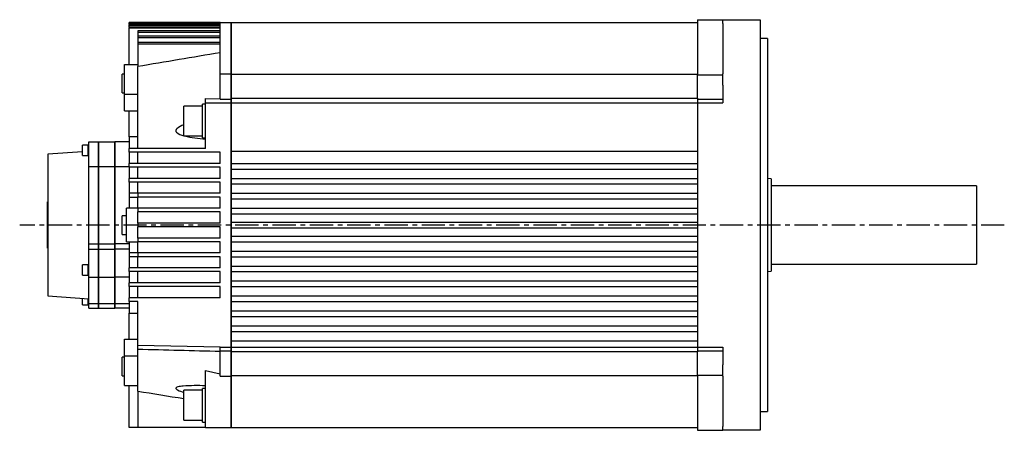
# Model space of a CAD drawing. Extents: x -717 to 1086, y -491 to 487.
# Tile 3 of 4: x -397 to 131, y 267 to 487. Entities that reach past the tile are written whole.
import ezdxf

# ---------------------------------------------------------------- set-up
doc = ezdxf.new("R2010")
doc.units = 0
doc.linetypes.add('CENTER', pattern=[2, 1.25, -0.25, 0.25, -0.25])
doc.layers.add('CENTER', color=6, linetype='CENTER')
doc.layers.add('OUTLINE', color=7, linetype='CONTINUOUS')

msp = doc.modelspace()

# ---------------------------------------------------------------- linework, layer by layer
at = {"layer": 'CENTER', "ltscale": 10}
msp.add_line((131, 376.97), (-397.1, 376.97), dxfattribs=at)
at = {"layer": 'OUTLINE'}
for p, q in [((-33.5, 486.97), (-20, 486.97)), ((-33.5, 486.97), (-33.5, 480.36)), ((-20, 484.97), (-20, 486.97)), ((-20, 486.97), (0, 486.97)), ((0, 486.97), (0, 484.97)), ((-289.5, 485.47), (-338.3, 485.47)), ((-338.3, 485.47), (-338.3, 485.47)), ((-289.5, 485.47), (-338.3, 485.47)), ((-338.3, 485.25), (-338.3, 485.47)), ((-338.3, 485.47), (-289.5, 485.47)), ((-338.3, 485.25), (-338.3, 485.1)), ((-289.5, 485.25), (-338.3, 485.25)), ((-338.3, 484.43), (-338.3, 485.1)), ((-338.3, 485.1), (-289.5, 485.1)), ((-338.3, 484.43), (-338.3, 484.13)), ((-289.5, 484.43), (-338.3, 484.43)), ((-338.3, 483.01), (-338.3, 484.13)), ((-338.3, 484.13), (-289.5, 484.13)), ((-338.3, 483.01), (-338.3, 482.55)), ((-289.5, 483.01), (-338.3, 483.01)), ((-338.3, 462.99), (-338.3, 482.55)), ((-338.3, 482.55), (-289.5, 482.55)), ((-333.8, 480.95), (-333.8, 480.33)), ((-289.5, 480.95), (-333.8, 480.95)), ((-289.5, 458.05), (-289.5, 485.47)), ((-289.5, 485.47), (-283.7, 485.47)), ((-283.7, 458.05), (-283.7, 485.47)), ((-283.7, 485.27), (-283.5, 485.27)), ((-283.5, 457.69), (-283.5, 485.47)), ((-283.5, 485.47), (-33.5, 485.47)), ((-20, 484.97), (-20, 457.97)), ((0, 484.97), (0, 457.97)), ((-333.8, 480.33), (-333.8, 478.22)), ((-333.8, 480.33), (-289.5, 480.33)), ((-333.8, 478.22), (-333.8, 477.43)), ((-289.5, 478.22), (-333.8, 478.22)), ((-333.8, 477.43), (-333.8, 474.76)), ((-333.8, 477.43), (-289.5, 477.43)), ((-33.5, 480.36), (-33.5, 457.69)), ((4, 476.97), (0, 476.97)), ((4, 476.97), (4, 276.97)), ((-333.8, 474.76), (-333.8, 473.78)), ((-289.5, 474.76), (-333.8, 474.76)), ((-333.8, 473.78), (-333.8, 461.84)), ((-289.5, 473.78), (-333.8, 473.78)), ((-340.8, 462.99), (-333.8, 462.99)), ((-340.8, 446.99), (-340.8, 462.99)), ((-333.8, 417.97), (-333.8, 461.84)), ((-342.14, 455.25), (-342.14, 457.75)), ((-340.8, 457.75), (-342.14, 457.75)), ((-342.14, 447.75), (-342.14, 455.25)), ((-289.5, 444.47), (-289.5, 458.05)), ((-289.5, 458.05), (-283.7, 458.05)), ((-283.7, 444.47), (-283.7, 458.05)), ((-283.7, 457.95), (-283.5, 457.95)), ((-283.5, 444.9), (-283.5, 457.69)), ((-33.5, 457.69), (-283.5, 457.69)), ((-33.5, 444.9), (-33.5, 457.69)), ((-33.5, 457.4), (-20, 457.4)), ((-20, 451.97), (-20, 457.97)), ((0, 457.97), (0, 451.97)), ((-20, 451.97), (-20, 442.47)), ((0, 451.97), (0, 301.97)), ((-342.14, 447.75), (-340.8, 447.75)), ((-340.8, 438.18), (-340.8, 446.99)), ((-340.8, 446.99), (-333.8, 446.99)), ((-297.5, 444.69), (-289.5, 444.57)), ((-297.5, 442.47), (-297.5, 444.69)), ((-289.5, 444.47), (-283.7, 444.47)), ((-283.7, 442.47), (-283.7, 444.47)), ((-283.7, 444.28), (-283.5, 444.28)), ((-283.5, 442.47), (-283.5, 444.9)), ((-283.5, 444.9), (-33.5, 444.9)), ((-33.5, 444.9), (-33.5, 442.92)), ((-33.5, 444.47), (-20, 444.47)), ((-309.1, 424.72), (-309.1, 440.72)), ((-299.1, 440.72), (-309.1, 440.72)), ((-299.1, 423.72), (-299.1, 441.72)), ((-297.5, 441.72), (-299.1, 441.72)), ((-297.5, 442.47), (-283.7, 442.47)), ((-297.5, 417.97), (-297.5, 442.47)), ((-283.7, 311.47), (-283.7, 442.47)), ((-283.7, 442.29), (-283.5, 442.29)), ((-283.5, 416.47), (-283.5, 442.47)), ((-283.5, 442.47), (-33.5, 442.47)), ((-33.5, 442.92), (-33.5, 442.47)), ((-33.5, 442.47), (-20, 442.47)), ((-33.5, 442.47), (-33.5, 311.47)), ((-340.8, 438.18), (-333.8, 438.18)), ((-338.3, 424.27), (-338.3, 438.18)), ((-338.3, 424.27), (-338.3, 417.97)), ((-333.8, 424.27), (-338.3, 424.27)), ((-309.1, 424.72), (-299.1, 424.72)), ((-299.1, 423.72), (-297.5, 423.72)), ((-363.45, 417.04), (-363.45, 419.79)), ((-360.45, 419.79), (-363.45, 419.79)), ((-360.45, 417.04), (-360.45, 419.99)), ((-360, 419.99), (-360.45, 419.99)), ((-360, 408.28), (-360, 421.47)), ((-360, 421.47), (-355, 421.47)), ((-355, 421.47), (-355, 408.28)), ((-354.9, 417.47), (-355, 417.47)), ((-354.9, 421.47), (-354.9, 408.28)), ((-354.9, 421.47), (-346.1, 421.47)), ((-346.1, 408.28), (-346.1, 421.47)), ((-346, 417.47), (-346.1, 417.47)), ((-346, 421.47), (-346, 408.28)), ((-338.3, 421.47), (-346, 421.47)), ((-297.5, 417.97), (-338.3, 417.97)), ((-338.3, 415.97), (-338.3, 417.97)), ((-363.45, 416.24), (-382, 414.97)), ((-382, 414.97), (-382, 338.97)), ((-363.45, 414.29), (-363.45, 417.04)), ((-363.45, 414.29), (-360.45, 414.29)), ((-360.45, 414.09), (-360.45, 417.04)), ((-360.45, 414.09), (-360, 414.09)), ((-338.3, 415.97), (-338.3, 409.97)), ((-289.5, 415.97), (-338.3, 415.97)), ((-333.8, 409.97), (-333.8, 415.97)), ((-289.5, 409.97), (-289.5, 415.97)), ((-283.5, 409.97), (-283.5, 416.47)), ((-283.5, 416.47), (-33.5, 416.47)), ((-360, 366.97), (-360, 408.28)), ((-360, 408.28), (-355, 408.28)), ((-355, 408.28), (-355, 366.97)), ((-354.9, 408.28), (-354.9, 366.97)), ((-354.9, 408.28), (-346.1, 408.28)), ((-346.1, 366.97), (-346.1, 408.28)), ((-346, 408.28), (-346, 366.97)), ((-346, 408.28), (-338.3, 408.28)), ((-289.5, 409.97), (-338.3, 409.97)), ((-338.3, 407.97), (-338.3, 409.97)), ((-338.3, 407.97), (-338.3, 401.97)), ((-289.5, 407.97), (-338.3, 407.97)), ((-333.8, 401.97), (-333.8, 407.97)), ((-289.5, 401.97), (-289.5, 407.97)), ((-283.5, 409.97), (-33.5, 409.97)), ((-283.5, 406.97), (-283.5, 409.97)), ((-283.5, 401.97), (-283.5, 406.97)), ((-283.5, 406.97), (-33.5, 406.97)), ((-289.5, 401.97), (-338.3, 401.97)), ((-338.3, 399.97), (-338.3, 401.97)), ((-283.5, 398.97), (-283.5, 401.97)), ((-283.5, 401.97), (-33.5, 401.97)), ((6, 401.72), (4, 401.89)), ((6, 401.72), (6, 352.22)), ((-338.3, 399.97), (-338.3, 393.97)), ((-289.5, 399.97), (-338.3, 399.97)), ((-333.8, 393.97), (-333.8, 399.97)), ((-289.5, 393.97), (-289.5, 399.97)), ((-283.5, 393.97), (-283.5, 398.97)), ((-283.5, 398.97), (-33.5, 398.97)), ((116, 397.97), (6, 397.97)), ((116, 397.97), (116, 355.97)), ((-338.3, 393.97), (-338.3, 391.97)), ((-333.8, 393.97), (-338.3, 393.97)), ((-338.3, 391.97), (-338.3, 385.97)), ((-338.3, 391.97), (-333.8, 391.97)), ((-289.5, 393.97), (-333.8, 393.97)), ((-333.8, 393.97), (-333.8, 391.97)), ((-333.8, 385.97), (-333.8, 391.97)), ((-289.5, 391.97), (-333.8, 391.97)), ((-289.5, 385.97), (-289.5, 391.97)), ((-283.5, 390.97), (-283.5, 393.97)), ((-283.5, 393.97), (-33.5, 393.97)), ((-283.5, 385.97), (-283.5, 390.97)), ((-283.5, 390.97), (-33.5, 390.97)), ((-382.1, 389.47), (-382, 389.47)), ((-382.1, 364.47), (-382.1, 389.47)), ((-339.8, 376.97), (-339.8, 385.97)), ((-333.8, 385.97), (-339.8, 385.97)), ((-289.5, 385.97), (-333.8, 385.97)), ((-333.8, 385.97), (-333.8, 383.97)), ((-283.5, 385.97), (-33.5, 385.97)), ((-283.5, 382.97), (-283.5, 385.97)), ((-342.14, 371.97), (-342.14, 381.97)), ((-339.8, 381.97), (-342.14, 381.97)), ((-333.8, 377.97), (-333.8, 383.97)), ((-289.5, 383.97), (-333.8, 383.97)), ((-289.5, 377.97), (-289.5, 383.97)), ((-283.5, 378.47), (-283.5, 382.97)), ((-283.5, 382.97), (-33.5, 382.97)), ((-339.8, 367.97), (-339.8, 376.97)), ((-289.5, 377.97), (-333.8, 377.97)), ((-333.8, 377.97), (-333.8, 375.97)), ((-333.8, 369.97), (-333.8, 375.97)), ((-289.5, 375.97), (-333.8, 375.97)), ((-289.5, 369.97), (-289.5, 375.97)), ((-283.5, 375.47), (-283.5, 378.47)), ((-283.5, 378.47), (-33.5, 378.47)), ((-283.5, 370.97), (-283.5, 375.47)), ((-283.5, 375.47), (-33.5, 375.47)), ((-342.14, 371.97), (-339.8, 371.97)), ((-289.5, 369.97), (-333.8, 369.97)), ((-333.8, 369.97), (-333.8, 367.97)), ((-283.5, 367.97), (-283.5, 370.97)), ((-283.5, 370.97), (-33.5, 370.97)), ((-382.1, 364.47), (-382, 364.47)), ((-360, 363.97), (-360, 366.97)), ((-360, 366.97), (-355, 366.97)), ((-355, 366.97), (-355, 363.97)), ((-354.9, 366.97), (-354.9, 363.97)), ((-354.9, 366.97), (-346.1, 366.97)), ((-346.1, 363.97), (-346.1, 366.97)), ((-346, 366.97), (-346, 363.97)), ((-338.3, 366.97), (-346, 366.97)), ((-339.8, 367.97), (-333.8, 367.97)), ((-338.3, 367.97), (-338.3, 361.97)), ((-333.8, 361.97), (-333.8, 367.97)), ((-289.5, 367.97), (-333.8, 367.97)), ((-289.5, 361.97), (-289.5, 367.97)), ((-283.5, 362.97), (-283.5, 367.97)), ((-283.5, 367.97), (-33.5, 367.97)), ((-360, 348.97), (-360, 363.97)), ((-360, 363.97), (-355, 363.97)), ((-355, 363.97), (-355, 348.97)), ((-354.9, 363.97), (-354.9, 348.97)), ((-354.9, 363.97), (-346.1, 363.97)), ((-346.1, 348.97), (-346.1, 363.97)), ((-346, 363.97), (-346, 348.97)), ((-338.3, 363.97), (-346, 363.97)), ((-338.3, 361.97), (-338.3, 359.97)), ((-333.8, 361.97), (-338.3, 361.97)), ((-338.3, 359.97), (-338.3, 353.97)), ((-333.8, 359.97), (-338.3, 359.97)), ((-289.5, 361.97), (-333.8, 361.97)), ((-333.8, 361.97), (-333.8, 359.97)), ((-333.8, 353.97), (-333.8, 359.97)), ((-289.5, 359.97), (-333.8, 359.97)), ((-289.5, 353.97), (-289.5, 359.97)), ((-283.5, 362.97), (-33.5, 362.97)), ((-283.5, 359.97), (-283.5, 362.97)), ((-283.5, 354.97), (-283.5, 359.97)), ((-283.5, 359.97), (-33.5, 359.97)), ((-363.45, 350.14), (-363.45, 355.64)), ((-360.45, 355.64), (-363.45, 355.64)), ((-360.45, 349.94), (-360.45, 355.84)), ((-360, 355.84), (-360.45, 355.84)), ((-289.5, 353.97), (-338.3, 353.97)), ((-338.3, 351.97), (-338.3, 353.97)), ((-283.5, 351.97), (-283.5, 354.97)), ((-283.5, 354.97), (-33.5, 354.97)), ((6, 355.97), (116, 355.97)), ((-363.45, 350.14), (-360.45, 350.14)), ((-360.45, 349.94), (-360, 349.94)), ((-360, 334.97), (-360, 348.97)), ((-360, 348.97), (-355, 348.97)), ((-355, 348.97), (-355, 334.97)), ((-354.9, 348.97), (-354.9, 334.97)), ((-354.9, 348.97), (-346.1, 348.97)), ((-346.1, 334.97), (-346.1, 348.97)), ((-346, 348.97), (-346, 334.97)), ((-338.3, 348.97), (-346, 348.97)), ((-338.3, 351.97), (-338.3, 345.97)), ((-289.5, 351.97), (-338.3, 351.97)), ((-333.8, 345.97), (-333.8, 351.97)), ((-289.5, 345.97), (-289.5, 351.97)), ((-283.5, 346.97), (-283.5, 351.97)), ((-283.5, 351.97), (-33.5, 351.97)), ((4, 352.06), (6, 352.22)), ((-289.5, 345.97), (-338.3, 345.97)), ((-338.3, 343.97), (-338.3, 345.97)), ((-338.3, 343.97), (-338.3, 337.97)), ((-289.5, 343.97), (-338.3, 343.97)), ((-333.8, 337.97), (-333.8, 343.97)), ((-289.5, 337.97), (-289.5, 343.97)), ((-283.5, 346.97), (-33.5, 346.97)), ((-283.5, 343.97), (-283.5, 346.97)), ((-283.5, 338.97), (-283.5, 343.97)), ((-283.5, 343.97), (-33.5, 343.97)), ((-382, 338.97), (-360, 337.47)), ((-283.5, 338.97), (-33.5, 338.97)), ((-283.5, 335.97), (-283.5, 338.97)), ((-363.45, 334.15), (-363.45, 337.71)), ((-363.45, 334.15), (-360.45, 334.15)), ((-360.45, 333.95), (-360.45, 337.5)), ((-360.45, 333.95), (-360, 333.95)), ((-360, 332.47), (-360, 334.97)), ((-360, 334.97), (-355, 334.97)), ((-355, 336.47), (-354.9, 336.47)), ((-355, 334.97), (-355, 332.47)), ((-354.9, 334.97), (-354.9, 332.47)), ((-354.9, 334.97), (-346.1, 334.97)), ((-346.1, 336.47), (-346, 336.47)), ((-346.1, 332.47), (-346.1, 334.97)), ((-346, 334.97), (-346, 332.47)), ((-346, 334.97), (-338.3, 334.97)), ((-289.5, 337.97), (-338.3, 337.97)), ((-338.3, 335.97), (-338.3, 337.97)), ((-338.3, 335.97), (-338.3, 329.67)), ((-333.8, 335.97), (-338.3, 335.97)), ((-333.8, 312.47), (-333.8, 335.97)), ((-283.5, 330.97), (-283.5, 335.97)), ((-283.5, 335.97), (-33.5, 335.97)), ((-360, 332.47), (-355, 332.47)), ((-354.9, 332.47), (-346.1, 332.47)), ((-338.3, 332.47), (-346, 332.47)), ((-338.3, 315.76), (-338.3, 329.67)), ((-338.3, 329.67), (-333.8, 329.67)), ((-283.5, 327.97), (-283.5, 330.97)), ((-283.5, 330.97), (-33.5, 330.97)), ((-283.5, 322.97), (-283.5, 327.97)), ((-283.5, 327.97), (-33.5, 327.97)), ((-283.5, 322.97), (-33.5, 322.97)), ((-283.5, 319.97), (-283.5, 322.97)), ((-283.5, 314.97), (-283.5, 319.97)), ((-283.5, 319.97), (-33.5, 319.97)), ((-340.8, 315.76), (-333.8, 315.76)), ((-340.8, 306.95), (-340.8, 315.76)), ((-333.8, 310.47), (-333.8, 312.47)), ((-289.5, 311.47), (-333.8, 312.47)), ((-283.7, 311.66), (-283.5, 311.66)), ((-283.5, 314.97), (-33.5, 314.97)), ((-283.5, 311.47), (-283.5, 314.97)), ((-340.8, 290.95), (-340.8, 306.95)), ((-340.8, 306.95), (-333.8, 306.95)), ((-333.8, 287.96), (-333.8, 310.47)), ((-289.5, 309.47), (-289.5, 311.47)), ((-289.5, 311.47), (-283.7, 311.47)), ((-289.5, 295.89), (-289.5, 309.47)), ((-289.5, 309.47), (-283.7, 309.47)), ((-283.7, 309.47), (-283.7, 311.47)), ((-283.7, 309.67), (-283.5, 309.67)), ((-283.7, 295.89), (-283.7, 309.47)), ((-283.5, 311.47), (-33.5, 311.47)), ((-283.5, 309.04), (-283.5, 311.47)), ((-283.5, 296.25), (-283.5, 309.04)), ((-33.5, 309.04), (-283.5, 309.04)), ((-33.5, 311.47), (-33.5, 311.03)), ((-33.5, 311.47), (-20, 311.47)), ((-33.5, 311.03), (-33.5, 309.04)), ((-33.5, 309.47), (-20, 309.47)), ((-33.5, 296.25), (-33.5, 309.04)), ((-20, 311.47), (-20, 301.97)), ((-342.14, 296.2), (-342.14, 306.2)), ((-340.8, 306.2), (-342.14, 306.2)), ((-20, 295.97), (-20, 301.97)), ((0, 301.97), (0, 295.97)), ((-342.14, 296.2), (-340.8, 296.2)), ((-297.5, 268.47), (-297.5, 298.93)), ((-297.5, 298.93), (-289.5, 297.28)), ((-289.5, 295.89), (-283.7, 295.89)), ((-283.7, 295.99), (-283.5, 295.99)), ((-283.7, 268.47), (-283.7, 295.89)), ((-283.5, 268.47), (-283.5, 296.25)), ((-283.5, 296.25), (-33.5, 296.25)), ((-33.5, 296.54), (-20, 296.54)), ((-33.5, 296.25), (-33.5, 273.58)), ((-20, 295.97), (-20, 268.97)), ((0, 295.97), (0, 268.97)), ((-340.8, 290.95), (-333.8, 290.95)), ((-338.3, 268.47), (-338.3, 290.95)), ((-333.8, 287.96), (-333.8, 268.47)), ((-309.1, 280.41), (-309.1, 288.41)), ((-299.1, 288.41), (-309.1, 288.41)), ((-299.1, 280.41), (-299.1, 289.41)), ((-297.5, 289.41), (-299.1, 289.41)), ((-309.1, 272.41), (-309.1, 280.41)), ((-299.1, 271.41), (-299.1, 280.41)), ((0, 276.97), (4, 276.97)), ((-309.1, 272.41), (-299.1, 272.41)), ((-299.1, 271.41), (-297.5, 271.41)), ((-33.5, 273.58), (-33.5, 266.97)), ((-333.8, 268.47), (-338.3, 268.47)), ((-297.5, 268.47), (-333.8, 268.47)), ((-297.5, 268.47), (-283.7, 268.47)), ((-283.7, 268.67), (-283.5, 268.67)), ((-283.5, 268.47), (-33.5, 268.47)), ((-33.5, 266.97), (-20, 266.97)), ((-20, 266.97), (-20, 268.97)), ((0, 266.97), (-20, 266.97)), ((0, 268.97), (0, 266.97))]:
    msp.add_line(p, q, dxfattribs=at)
for centre, radius, start, end in [((1960.88, -13085.28), 13740.09, 99.426494, 99.613804), ((-312.06, 427.52), 1.29, 126.4121, 220.0507), ((-305.9, 420.84), 10.37, 107.9827, 131.9156), ((-307.46, 433.39), 8.72, 230.1858, 259.1682), ((-294.07, 484.22), 61.27, 256.1856, 266.7917), ((-153.26, 6680.08), 6372.16, 268.376438, 268.774888), ((-306.79, 266.41), 24.43, 96.1349, 102.9857), ((-302.08, 166.9), 124.01, 87.8813, 93.3814), ((2054.99, 15065.79), 14969.65, 260.817726, 260.913479), ((-312.96, 289.5), 0.39, 131.7064, 213.2864), ((-311.56, 290.54), 2.13, 216.0686, 247.6111), ((-312, 288.31), 1.92, 98.4334, 129.6984), ((-304.64, 303.95), 17.22, 243.3044, 254.9919)]:
    msp.add_arc(centre, radius, start, end, dxfattribs=at)

doc.saveas('drawing.dxf')
